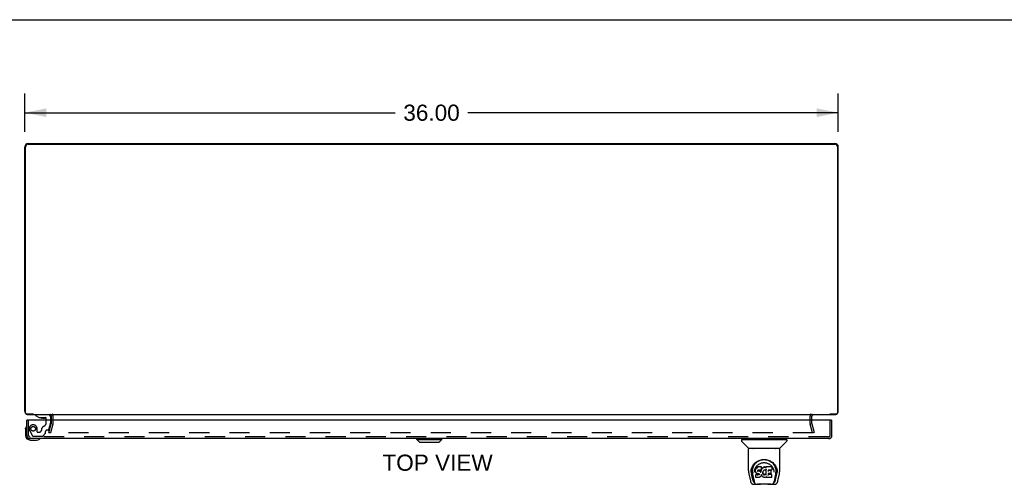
# Model space of a CAD drawing. Header units: inches. Extents: x 0 to 162, y 0 to 105.
# Tile 11 of 13: x 37 to 81, y 84 to 105. Entities that reach past the tile are written whole.
import ezdxf

# ---------------------------------------------------------------- set-up
doc = ezdxf.new("R2010")
doc.units = ezdxf.units.IN
doc.header["$LTSCALE"] = 8.904762
doc.header["$MEASUREMENT"] = 0
doc.linetypes.add('HIDDEN', pattern=[0.2, 0.1, -0.1])
doc.layers.get('0').update_dxf_attribs({"linetype": 'CONTINUOUS'})
for name, color, linetype in [('DEFAULT_2', 8, 'HIDDEN'), ('DIMENSIONS', 7, 'CONTINUOUS'), ('DOOR_ASSEMBLY', 7, 'CONTINUOUS')]:
    doc.layers.add(name, color=color, linetype=linetype)
doc.styles.get("Standard").update_dxf_attribs({"font": 'arial.ttf'})
doc.dimstyles.new('DIMSTYLE_1', dxfattribs={"dimtxt": 0.714286, "dimasz": 0.952381, "dimexe": 0.09, "dimexo": 0.07, "dimgap": 0.0375, "dimtad": 0, "dimtih": 1, "dimtoh": 1, "dimzin": 4, "dimdsep": 46, "dimtxsty": 'Standard', "dimblk": '_FILLED', "dimblk1": '_FILLED', "dimblk2": '_FILLED', "dimcen": 0.09, "dimadec": 3, "dimazin": 1, "dimtfac": 1, "dimtdec": 3, "dimtofl": 0, "dimtmove": 0, "dimatfit": 3, "dimldrblk": '_FILLED', "dimfxl": 0, "dimtolj": 1, "dimtzin": 4, "dimarcsym": 0})

# ---------------------------------------------------------------- blocks, each defined once
blk = doc.blocks.new('_FILLED')
at = {"color": 0, "linetype": 'ByBlock'}
blk.add_solid([(0, 0), (-1, 0.2), (-1, -0.2)], dxfattribs=at)
blk = doc.blocks.new('*D3')
at = {"layer": 'DIMENSIONS', "color": 2, "linetype": 'Continuous'}
for p, q in [((37.592, 99.794), (37.592, 101.499)), ((73.592, 99.794), (73.592, 101.499)), ((37.592, 100.642), (53.987, 100.642)), ((73.592, 100.642), (57.197, 100.642))]:
    blk.add_line(p, q, dxfattribs=at)
at = {"layer": 'DIMENSIONS', "color": 2, "linetype": 'Continuous', "xscale": 0.9523809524, "yscale": 0.9523809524, "zscale": 0.9523809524, "rotation": 180}
blk.add_blockref('_FILLED', (37.592, 100.642), dxfattribs=at)
at = {"layer": 'DIMENSIONS', "color": 2, "linetype": 'Continuous', "xscale": 0.9523809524, "yscale": 0.9523809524, "zscale": 0.9523809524}
blk.add_blockref('_FILLED', (73.592, 100.642), dxfattribs=at)
at = {"layer": 'DIMENSIONS', "color": 2, "linetype": 'Continuous', "insert": (55.592, 100.999), "char_height": 0.7143, "width": 2.49602, "attachment_point": 2, "line_spacing_factor": 0.9}
blk.add_mtext('36.00', dxfattribs=at)

msp = doc.modelspace()

# ---------------------------------------------------------------- linework, layer by layer
at = {"color": 7, "linetype": 'Continuous'}
for p, q in [((0, 104.762), (161.905, 104.762)), ((73.221, 87.272), (73.221, 87.292))]:
    msp.add_line(p, q, dxfattribs=at)
at = {"color": 3, "linetype": 'Continuous'}
for p, q in [((37.592, 87.417), (37.592, 99.127)), ((37.617, 87.352), (37.617, 99.117)), ((37.737, 99.272), (73.447, 99.272)), ((37.742, 99.242), (73.442, 99.242)), ((73.567, 87.352), (73.567, 99.117)), ((73.592, 87.417), (73.592, 99.127)), ((37.971, 87.292), (37.677, 87.292)), ((37.737, 87.272), (73.447, 87.272)), ((38.767, 87.029), (38.767, 87.202)), ((72.417, 87.029), (72.417, 87.202)), ((73.507, 87.292), (73.213, 87.292))]:
    msp.add_line(p, q, dxfattribs=at)
for centre, radius, start, end in [((37.737, 99.127), 0.145, 90, 180), ((37.742, 99.117), 0.125, 90, 180), ((73.442, 99.117), 0.125, 0, 90), ((73.447, 99.127), 0.145, 0, 90), ((37.737, 87.417), 0.145, 180, 217.134), ((37.677, 87.352), 0.06, 180, 270), ((37.737, 87.417), 0.145, 237.4327, 270), ((38.697, 87.202), 0.07, 0, 90), ((72.487, 87.202), 0.07, 90, 180), ((73.447, 87.417), 0.145, 270, 302.5673), ((73.507, 87.352), 0.06, 270, 360), ((73.447, 87.417), 0.145, 322.866, 360)]:
    msp.add_arc(centre, radius, start, end, dxfattribs=at)
at = {"layer": 'DEFAULT_2', "color": 8, "linetype": 'HIDDEN'}
for p, q in [((38.842, 86.874), (38.842, 87.202)), ((72.342, 86.874), (72.342, 87.202)), ((38.663, 86.479), (38.766, 86.864)), ((38.838, 86.844), (38.735, 86.46)), ((38.767, 86.874), (38.767, 87.029)), ((72.449, 86.46), (72.346, 86.844)), ((72.417, 86.874), (72.417, 87.029)), ((72.418, 86.864), (72.521, 86.479)), ((38.663, 86.479), (38.735, 86.46)), ((72.474, 86.46), (38.71, 86.46)), ((72.521, 86.479), (72.449, 86.46))]:
    msp.add_line(p, q, dxfattribs=at)
for points in [[(38.69, 86.479), (38.69, 86.48), (38.69, 86.482), (38.69, 86.484)], [(38.71, 86.46), (38.708, 86.46), (38.706, 86.46), (38.704, 86.461), (38.702, 86.461), (38.7, 86.462), (38.698, 86.463), (38.697, 86.465), (38.695, 86.466), (38.694, 86.467), (38.693, 86.469), (38.692, 86.471), (38.691, 86.472), (38.69, 86.474), (38.69, 86.476), (38.69, 86.478), (38.69, 86.479)], [(72.494, 86.479), (72.494, 86.478), (72.494, 86.476), (72.494, 86.474), (72.493, 86.472), (72.492, 86.471), (72.491, 86.469), (72.49, 86.467), (72.489, 86.466), (72.487, 86.465), (72.486, 86.463), (72.484, 86.462), (72.482, 86.461), (72.48, 86.461), (72.478, 86.46), (72.477, 86.46), (72.474, 86.46)], [(72.494, 86.484), (72.494, 86.482), (72.494, 86.48), (72.494, 86.479)]]:
    msp.add_lwpolyline(points, dxfattribs=at)
for centre, radius, start, end in [((38.697, 87.202), 0.145, 0, 43.5261), ((72.487, 87.202), 0.145, 136.4739, 180), ((38.727, 86.874), 0.04, 345, 360), ((38.727, 86.874), 0.115, 345, 360), ((72.457, 86.874), 0.115, 180, 195), ((72.457, 86.874), 0.04, 180, 195)]:
    msp.add_arc(centre, radius, start, end, dxfattribs=at)
at = {"layer": 'DOOR_ASSEMBLY', "color": 7, "linetype": 'Continuous'}
for p, q in [((38.06, 87.272), (38.06, 87.233)), ((38.06, 87.233), (38.23, 87.135)), ((38.729, 87.194), (38.729, 87.029)), ((37.715, 87.029), (37.687, 87.029)), ((38.23, 87.135), (38.513, 87.135)), ((38.395, 87.118), (38.325, 87.118)), ((38.395, 87.118), (38.396, 87.118)), ((38.396, 87.118), (38.465, 87.118)), ((38.544, 87.029), (38.544, 87.103)), ((73.284, 87.029), (73.312, 87.029)), ((37.627, 86.634), (37.629, 86.672)), ((37.627, 86.634), (37.627, 86.344)), ((37.827, 86.144), (38.116, 86.144)), ((54.948, 86.165), (54.948, 86.204)), ((54.948, 86.165), (56.05, 86.165)), ((55.066, 86.047), (54.948, 86.165)), ((55.066, 86.047), (55.932, 86.047)), ((55.932, 86.047), (56.05, 86.165)), ((56.05, 86.165), (56.05, 86.204)), ((69.308, 86.157), (69.308, 86.103)), ((69.315, 86.165), (71.308, 86.165)), ((69.614, 85.78), (69.319, 86.075)), ((69.367, 86.165), (69.367, 86.204)), ((71.009, 85.78), (71.304, 86.075)), ((71.256, 86.165), (71.256, 86.204)), ((71.315, 86.157), (71.315, 86.103)), ((69.623, 84.792), (69.623, 85.756)), ((70.993, 85.764), (69.63, 85.764)), ((70.988, 85.771), (69.635, 85.771)), ((69.697, 85.771), (69.695, 85.767)), ((69.695, 85.767), (69.695, 85.767)), ((70.929, 85.767), (70.926, 85.771)), ((70.929, 85.767), (70.929, 85.767)), ((71.001, 84.792), (71.001, 85.756)), ((69.879, 85.047), (69.904, 85.081)), ((69.638, 84.649), (69.703, 84.343)), ((69.73, 84.707), (69.733, 84.765)), ((69.73, 84.708), (69.73, 84.707)), ((69.733, 84.765), (69.742, 84.819)), ((69.744, 84.825), (69.743, 84.771)), ((69.811, 84.375), (69.755, 84.652)), ((69.791, 84.718), (69.793, 84.692)), ((69.801, 84.628), (69.863, 84.324)), ((69.876, 84.721), (69.876, 84.721)), ((69.936, 84.845), (69.935, 84.82)), ((69.935, 84.786), (69.935, 84.82)), ((69.936, 84.761), (69.935, 84.785)), ((69.935, 84.785), (69.935, 84.785)), ((69.941, 84.87), (69.936, 84.845)), ((69.937, 84.81), (69.936, 84.845)), ((69.936, 84.761), (69.937, 84.76)), ((69.941, 84.736), (69.936, 84.76)), ((69.951, 84.894), (69.941, 84.87)), ((69.942, 84.835), (69.941, 84.87)), ((69.95, 84.712), (69.941, 84.736)), ((69.941, 84.736), (69.941, 84.736)), ((69.949, 84.619), (69.941, 84.611)), ((69.943, 84.498), (69.941, 84.611)), ((70.01, 84.62), (69.949, 84.619)), ((69.949, 84.583), (69.949, 84.619)), ((69.964, 84.691), (69.95, 84.712)), ((69.95, 84.712), (69.95, 84.712)), ((69.966, 84.916), (69.951, 84.894)), ((69.951, 84.859), (69.951, 84.894)), ((69.982, 84.673), (69.964, 84.691)), ((69.964, 84.691), (69.964, 84.691)), ((69.975, 84.926), (69.966, 84.916)), ((69.966, 84.88), (69.966, 84.916)), ((69.987, 84.933), (69.975, 84.926)), ((69.976, 84.89), (69.975, 84.926)), ((70.003, 84.659), (69.982, 84.673)), ((69.982, 84.673), (69.982, 84.673)), ((70.01, 84.944), (69.987, 84.933)), ((69.987, 84.897), (69.987, 84.933)), ((70.016, 84.654), (70.003, 84.659)), ((70.003, 84.659), (70.003, 84.659)), ((70.035, 84.952), (70.01, 84.944)), ((70.01, 84.907), (70.01, 84.944)), ((70.071, 84.62), (70.01, 84.62)), ((70.01, 84.583), (70.01, 84.62)), ((70.01, 84.583), (70.011, 84.582)), ((70.029, 84.652), (70.016, 84.654)), ((70.016, 84.654), (70.016, 84.654)), ((70.025, 84.788), (70.024, 84.774)), ((70.027, 84.801), (70.025, 84.788)), ((70.025, 84.768), (70.025, 84.786)), ((70.026, 84.762), (70.027, 84.797)), ((70.029, 84.805), (70.027, 84.801)), ((70.029, 84.794), (70.027, 84.797)), ((70.032, 84.807), (70.029, 84.804)), ((70.033, 84.791), (70.029, 84.794)), ((70.029, 84.758), (70.029, 84.794)), ((70.076, 84.652), (70.029, 84.652)), ((70.043, 84.81), (70.031, 84.807)), ((70.045, 84.788), (70.033, 84.791)), ((70.033, 84.755), (70.033, 84.791)), ((70.188, 84.952), (70.035, 84.952)), ((70.036, 84.916), (70.035, 84.952)), ((70.057, 84.811), (70.043, 84.81)), ((70.044, 84.751), (70.045, 84.788)), ((70.068, 84.789), (70.045, 84.788)), ((70.056, 84.812), (70.057, 84.811)), ((70.169, 84.811), (70.057, 84.811)), ((70.093, 84.787), (70.068, 84.789)), ((70.068, 84.752), (70.068, 84.789)), ((70.068, 84.75), (70.068, 84.752)), ((70.085, 84.621), (70.071, 84.62)), ((70.071, 84.583), (70.071, 84.62)), ((70.071, 84.583), (70.071, 84.582)), ((70.083, 84.651), (70.076, 84.652)), ((70.088, 84.649), (70.083, 84.651)), ((70.089, 84.624), (70.085, 84.621)), ((70.085, 84.584), (70.085, 84.621)), ((70.093, 84.646), (70.088, 84.649)), ((70.094, 84.628), (70.089, 84.624)), ((70.09, 84.587), (70.089, 84.624)), ((70.092, 84.75), (70.093, 84.787)), ((70.118, 84.782), (70.093, 84.787)), ((70.097, 84.641), (70.093, 84.646)), ((70.099, 84.636), (70.094, 84.628)), ((70.094, 84.592), (70.094, 84.628)), ((70.103, 84.629), (70.097, 84.641)), ((70.103, 84.604), (70.102, 84.629)), ((70.105, 84.616), (70.103, 84.629)), ((70.105, 84.61), (70.104, 84.62)), ((70.117, 84.745), (70.118, 84.782)), ((70.13, 84.776), (70.118, 84.782)), ((70.141, 84.768), (70.13, 84.776)), ((70.13, 84.739), (70.13, 84.776)), ((70.159, 84.75), (70.141, 84.768)), ((70.141, 84.732), (70.141, 84.768)), ((70.169, 84.735), (70.159, 84.75)), ((70.159, 84.714), (70.159, 84.75)), ((70.166, 84.538), (70.159, 84.528)), ((70.172, 84.55), (70.166, 84.539)), ((70.166, 84.539), (70.166, 84.538)), ((70.181, 84.812), (70.169, 84.811)), ((70.172, 84.778), (70.169, 84.735)), ((70.169, 84.699), (70.169, 84.735)), ((70.171, 84.692), (70.17, 84.693)), ((70.176, 84.8), (70.172, 84.778)), ((70.173, 84.743), (70.172, 84.778)), ((70.181, 84.572), (70.172, 84.55)), ((70.172, 84.55), (70.172, 84.55)), ((70.179, 84.812), (70.176, 84.8)), ((70.177, 84.766), (70.176, 84.8)), ((70.188, 84.596), (70.181, 84.572)), ((70.181, 84.572), (70.181, 84.572)), ((70.186, 84.825), (70.182, 84.813)), ((70.183, 84.788), (70.182, 84.814)), ((70.188, 84.839), (70.186, 84.825)), ((70.186, 84.825), (70.186, 84.825)), ((70.191, 84.845), (70.187, 84.836)), ((70.19, 84.897), (70.188, 84.952)), ((70.188, 84.917), (70.188, 84.952)), ((70.189, 84.863), (70.188, 84.839)), ((70.188, 84.839), (70.188, 84.839)), ((70.188, 84.607), (70.188, 84.608)), ((70.188, 84.608), (70.188, 84.608)), ((70.188, 84.606), (70.188, 84.607)), ((70.188, 84.606), (70.188, 84.606)), ((70.188, 84.606), (70.188, 84.606)), ((70.189, 84.604), (70.188, 84.596)), ((70.188, 84.596), (70.188, 84.596)), ((70.189, 84.863), (70.19, 84.897)), ((70.209, 84.568), (70.189, 84.604)), ((70.202, 84.865), (70.191, 84.845)), ((70.191, 84.809), (70.191, 84.845)), ((70.215, 84.885), (70.202, 84.865)), ((70.202, 84.83), (70.202, 84.865)), ((70.222, 84.55), (70.209, 84.568)), ((70.209, 84.568), (70.209, 84.568)), ((70.23, 84.902), (70.215, 84.885)), ((70.216, 84.849), (70.215, 84.885)), ((70.237, 84.533), (70.222, 84.55)), ((70.222, 84.55), (70.222, 84.55)), ((70.247, 84.919), (70.23, 84.902)), ((70.231, 84.866), (70.23, 84.902)), ((70.267, 84.933), (70.247, 84.919)), ((70.248, 84.883), (70.247, 84.919)), ((70.254, 84.713), (70.253, 84.687)), ((70.258, 84.739), (70.254, 84.713)), ((70.255, 84.709), (70.254, 84.713)), ((70.254, 84.674), (70.255, 84.709)), ((70.257, 84.697), (70.255, 84.709)), ((70.267, 84.673), (70.257, 84.697)), ((70.257, 84.662), (70.257, 84.697)), ((70.261, 84.75), (70.258, 84.738)), ((70.267, 84.761), (70.261, 84.75)), ((70.266, 84.638), (70.267, 84.673)), ((70.289, 84.943), (70.267, 84.933)), ((70.267, 84.897), (70.267, 84.933)), ((70.281, 84.783), (70.267, 84.76)), ((70.279, 84.651), (70.267, 84.673)), ((70.287, 84.641), (70.279, 84.651)), ((70.279, 84.615), (70.279, 84.651)), ((70.288, 84.792), (70.281, 84.783)), ((70.296, 84.633), (70.287, 84.641)), ((70.287, 84.605), (70.287, 84.641)), ((70.297, 84.798), (70.288, 84.791)), ((70.313, 84.948), (70.289, 84.943)), ((70.29, 84.906), (70.289, 84.943)), ((70.307, 84.626), (70.296, 84.633)), ((70.296, 84.597), (70.296, 84.633)), ((70.321, 84.807), (70.297, 84.798)), ((70.306, 84.59), (70.307, 84.626)), ((70.318, 84.622), (70.307, 84.626)), ((70.337, 84.951), (70.313, 84.948)), ((70.313, 84.912), (70.313, 84.948)), ((70.33, 84.619), (70.318, 84.622)), ((70.318, 84.585), (70.318, 84.622)), ((70.331, 84.81), (70.321, 84.807)), ((70.33, 84.619), (70.342, 84.619)), ((70.33, 84.583), (70.33, 84.619)), ((70.342, 84.81), (70.331, 84.81)), ((70.337, 84.951), (70.361, 84.95)), ((70.337, 84.914), (70.337, 84.951)), ((70.337, 84.913), (70.337, 84.914)), ((70.354, 84.807), (70.342, 84.81)), ((70.354, 84.621), (70.342, 84.619)), ((70.342, 84.582), (70.342, 84.619)), ((70.343, 84.581), (70.342, 84.582)), ((70.366, 84.803), (70.354, 84.807)), ((70.366, 84.625), (70.354, 84.621)), ((70.355, 84.584), (70.354, 84.621)), ((70.36, 84.912), (70.361, 84.914)), ((70.374, 84.948), (70.361, 84.95)), ((70.361, 84.914), (70.361, 84.95)), ((70.378, 84.63), (70.366, 84.625)), ((70.367, 84.588), (70.366, 84.625)), ((70.373, 84.912), (70.374, 84.948)), ((70.386, 84.944), (70.374, 84.948)), ((70.388, 84.637), (70.378, 84.63)), ((70.378, 84.593), (70.378, 84.63)), ((70.4, 84.85), (70.384, 84.81)), ((70.398, 84.936), (70.386, 84.944)), ((70.386, 84.907), (70.386, 84.944)), ((70.389, 84.601), (70.388, 84.637)), ((70.647, 84.95), (70.398, 84.95)), ((70.399, 84.901), (70.398, 84.95)), ((70.401, 84.852), (70.4, 84.852)), ((70.4, 84.852), (70.4, 84.852)), ((70.4, 84.852), (70.4, 84.851)), ((70.4, 84.851), (70.4, 84.851)), ((70.4, 84.851), (70.4, 84.851)), ((70.404, 84.598), (70.4, 84.85)), ((70.402, 84.858), (70.401, 84.857)), ((70.401, 84.857), (70.401, 84.855)), ((70.401, 84.855), (70.401, 84.854)), ((70.401, 84.854), (70.401, 84.853)), ((70.401, 84.853), (70.401, 84.852)), ((70.406, 84.59), (70.406, 84.591)), ((70.488, 84.655), (70.487, 84.581)), ((70.616, 84.655), (70.488, 84.655)), ((70.648, 84.616), (70.488, 84.616)), ((70.647, 84.811), (70.489, 84.811)), ((70.49, 84.811), (70.489, 84.753)), ((70.616, 84.788), (70.489, 84.788)), ((70.627, 84.667), (70.629, 84.774)), ((70.656, 84.499), (70.658, 84.606)), ((70.661, 84.825), (70.663, 84.934)), ((70.663, 84.964), (70.68, 84.94)), ((70.745, 84.752), (70.747, 84.721)), ((70.747, 84.721), (70.747, 84.721)), ((70.821, 84.625), (70.76, 84.324)), ((70.812, 84.375), (70.869, 84.652)), ((70.868, 84.87), (70.881, 84.819)), ((70.88, 84.825), (70.88, 84.771)), ((70.893, 84.707), (70.893, 84.708)), ((70.92, 84.343), (70.985, 84.649)), ((69.703, 84.343), (69.703, 84.343)), ((69.827, 84.189), (70.041, 84.189)), ((69.87, 84.267), (69.877, 84.267)), ((69.877, 84.267), (69.88, 84.259)), ((69.881, 84.256), (69.88, 84.259)), ((69.95, 84.491), (69.943, 84.498)), ((70.096, 84.491), (69.95, 84.491)), ((69.95, 84.491), (69.95, 84.491)), ((70.605, 84.182), (70.018, 84.182)), ((70.109, 84.492), (70.096, 84.491)), ((70.121, 84.497), (70.109, 84.492)), ((70.109, 84.492), (70.109, 84.492)), ((70.141, 84.511), (70.121, 84.497)), ((70.121, 84.497), (70.121, 84.497)), ((70.159, 84.528), (70.141, 84.511)), ((70.141, 84.511), (70.141, 84.511)), ((70.159, 84.528), (70.159, 84.528)), ((70.254, 84.518), (70.237, 84.533)), ((70.237, 84.533), (70.237, 84.533)), ((70.273, 84.504), (70.254, 84.518)), ((70.254, 84.518), (70.254, 84.518)), ((70.283, 84.499), (70.273, 84.504)), ((70.273, 84.504), (70.273, 84.504)), ((70.294, 84.495), (70.283, 84.499)), ((70.283, 84.499), (70.283, 84.499)), ((70.316, 84.489), (70.294, 84.495)), ((70.339, 84.487), (70.316, 84.489)), ((70.362, 84.49), (70.339, 84.487)), ((70.339, 84.487), (70.339, 84.487)), ((70.384, 84.497), (70.362, 84.49)), ((70.403, 84.508), (70.384, 84.497)), ((70.384, 84.497), (70.384, 84.497)), ((70.408, 84.508), (70.403, 84.508)), ((70.408, 84.499), (70.408, 84.508)), ((70.648, 84.491), (70.417, 84.491)), ((70.582, 84.189), (70.796, 84.189)), ((70.742, 84.256), (70.744, 84.259)), ((70.744, 84.259), (70.746, 84.267)), ((70.746, 84.267), (70.753, 84.267))]:
    msp.add_line(p, q, dxfattribs=at)
at = {"layer": 'DOOR_ASSEMBLY', "color": 8, "linetype": 'HIDDEN'}
for p, q in [((38.06, 87.272), (38.651, 87.272)), ((37.762, 86.349), (37.762, 87.029)), ((38.544, 86.922), (38.544, 87.029)), ((38.655, 86.607), (38.725, 86.866)), ((38.729, 87.029), (38.729, 86.899)), ((73.237, 86.349), (73.237, 87.029)), ((37.808, 86.554), (37.938, 86.328)), ((73.167, 86.279), (37.832, 86.279)), ((37.973, 86.308), (38.359, 86.308)), ((38.139, 86.509), (38.139, 86.642)), ((38.154, 86.493), (38.238, 86.493)), ((38.508, 86.441), (38.387, 86.32)), ((38.513, 86.452), (38.513, 86.524)), ((38.625, 86.583), (38.572, 86.583))]:
    msp.add_line(p, q, dxfattribs=at)
at = {"layer": 'DOOR_ASSEMBLY', "color": 3, "linetype": 'Continuous'}
for p, q in [((37.687, 86.349), (37.687, 87.029)), ((73.284, 87.029), (37.715, 87.029)), ((73.312, 86.349), (73.312, 87.029)), ((73.167, 86.204), (37.832, 86.204))]:
    msp.add_line(p, q, dxfattribs=at)
at = {"layer": 'DOOR_ASSEMBLY', "color": 7, "linetype": 'Continuous'}
for points in [[(69.694, 85.766), (69.693, 85.765), (69.693, 85.765), (69.692, 85.764), (69.692, 85.764), (69.692, 85.764)], [(69.695, 85.768), (69.694, 85.767), (69.694, 85.766)], [(70.929, 85.766), (70.929, 85.767), (70.929, 85.767)], [(70.931, 85.764), (70.931, 85.764), (70.931, 85.764), (70.931, 85.765), (70.93, 85.765), (70.929, 85.766)], [(69.742, 84.819), (69.755, 84.87), (69.772, 84.918), (69.792, 84.963), (69.815, 85.004), (69.841, 85.043), (69.869, 85.078), (69.9, 85.112), (69.933, 85.143), (69.969, 85.171), (70.008, 85.197), (70.049, 85.22), (70.091, 85.239), (70.135, 85.255), (70.179, 85.267), (70.223, 85.276), (70.268, 85.281), (70.312, 85.283), (70.356, 85.281), (70.4, 85.276), (70.444, 85.267), (70.488, 85.255), (70.532, 85.239), (70.575, 85.22), (70.615, 85.197), (70.654, 85.171), (70.69, 85.143), (70.724, 85.111), (70.754, 85.078), (70.782, 85.043), (70.808, 85.004), (70.831, 84.963), (70.851, 84.918), (70.868, 84.87)], [(69.791, 84.718), (69.79, 84.742), (69.791, 84.789), (69.796, 84.835), (69.805, 84.882), (69.819, 84.927), (69.836, 84.969), (69.856, 85.01), (69.879, 85.047)], [(69.904, 85.081), (69.931, 85.112), (69.96, 85.14)], [(69.943, 84.939), (69.96, 84.964), (69.978, 84.987), (69.998, 85.009), (70.019, 85.029), (70.041, 85.048), (70.065, 85.066), (70.091, 85.082), (70.117, 85.096), (70.144, 85.108), (70.171, 85.119), (70.2, 85.127), (70.228, 85.134), (70.255, 85.138), (70.283, 85.141), (70.311, 85.142), (70.339, 85.141), (70.367, 85.138), (70.395, 85.134), (70.423, 85.127), (70.451, 85.119), (70.479, 85.109), (70.506, 85.096), (70.532, 85.082), (70.557, 85.066), (70.581, 85.048), (70.604, 85.029), (70.625, 85.009), (70.645, 84.987), (70.663, 84.964)], [(69.96, 85.14), (69.989, 85.165), (70.02, 85.187), (70.051, 85.207)], [(70.051, 85.207), (70.083, 85.224), (70.115, 85.238), (70.147, 85.25)], [(70.147, 85.25), (70.18, 85.26), (70.213, 85.267), (70.245, 85.272), (70.278, 85.276), (70.31, 85.277), (70.343, 85.276), (70.375, 85.273), (70.408, 85.268), (70.44, 85.261)], [(70.44, 85.261), (70.473, 85.251), (70.505, 85.239), (70.537, 85.225)], [(70.537, 85.225), (70.569, 85.209), (70.6, 85.19), (70.631, 85.168), (70.66, 85.143), (70.689, 85.115), (70.716, 85.084), (70.742, 85.05), (70.765, 85.013), (70.786, 84.972), (70.804, 84.929), (70.817, 84.884), (70.827, 84.838), (70.832, 84.791)], [(69.623, 84.792), (69.623, 84.759), (69.626, 84.719), (69.632, 84.679), (69.638, 84.649)], [(69.743, 84.771), (69.744, 84.736), (69.748, 84.692), (69.755, 84.652)], [(69.793, 84.692), (69.794, 84.672), (69.798, 84.649), (69.801, 84.628)], [(69.876, 84.721), (69.878, 84.752), (69.884, 84.789)], [(69.884, 84.789), (69.892, 84.823), (69.902, 84.856), (69.914, 84.886)], [(69.914, 84.886), (69.928, 84.913), (69.943, 84.939)], [(69.935, 84.785), (69.935, 84.785), (69.936, 84.785), (69.936, 84.784), (69.936, 84.784), (69.937, 84.784), (69.937, 84.784)], [(69.937, 84.81), (69.937, 84.81), (69.937, 84.809), (69.937, 84.809), (69.938, 84.809), (69.938, 84.809), (69.939, 84.809)], [(69.937, 84.76), (69.937, 84.76), (69.937, 84.76), (69.937, 84.76), (69.937, 84.76), (69.938, 84.759), (69.938, 84.759)], [(69.941, 84.736), (69.941, 84.735), (69.942, 84.735), (69.942, 84.735), (69.942, 84.735), (69.943, 84.735)], [(69.942, 84.835), (69.942, 84.834), (69.942, 84.834), (69.942, 84.834), (69.943, 84.834), (69.943, 84.833), (69.944, 84.833)], [(69.942, 84.575), (69.942, 84.575), (69.942, 84.575), (69.942, 84.575), (69.943, 84.575), (69.943, 84.575), (69.943, 84.574)], [(69.949, 84.582), (69.949, 84.582), (69.949, 84.582), (69.949, 84.582), (69.95, 84.581), (69.95, 84.581), (69.95, 84.581)], [(69.95, 84.712), (69.951, 84.712), (69.951, 84.712), (69.952, 84.712), (69.952, 84.712)], [(69.951, 84.859), (69.952, 84.859), (69.952, 84.858), (69.952, 84.858), (69.952, 84.858), (69.953, 84.858), (69.953, 84.858)], [(69.964, 84.691), (69.964, 84.691), (69.965, 84.691), (69.965, 84.691), (69.965, 84.691), (69.966, 84.691)], [(69.966, 84.88), (69.966, 84.88), (69.966, 84.88), (69.967, 84.879), (69.967, 84.879), (69.967, 84.879), (69.968, 84.879)], [(69.976, 84.889), (69.976, 84.889), (69.976, 84.889), (69.976, 84.889), (69.977, 84.889), (69.977, 84.888), (69.977, 84.888)], [(69.982, 84.673), (69.982, 84.673), (69.982, 84.673), (69.983, 84.673), (69.983, 84.673)], [(69.987, 84.897), (69.987, 84.897), (69.987, 84.896), (69.987, 84.896), (69.987, 84.896), (69.988, 84.896), (69.988, 84.896)], [(70.003, 84.659), (70.003, 84.659), (70.004, 84.659), (70.004, 84.659)], [(70.01, 84.907), (70.01, 84.907), (70.01, 84.907), (70.01, 84.907), (70.01, 84.906), (70.011, 84.906), (70.011, 84.906)], [(70.016, 84.654), (70.016, 84.654), (70.016, 84.654), (70.016, 84.655)], [(70.022, 84.772), (70.023, 84.772), (70.023, 84.773), (70.024, 84.773), (70.024, 84.773), (70.024, 84.773), (70.024, 84.774)], [(70.023, 84.787), (70.024, 84.787), (70.024, 84.787), (70.025, 84.787), (70.025, 84.787), (70.025, 84.788), (70.025, 84.788)], [(70.023, 84.766), (70.023, 84.766), (70.024, 84.766), (70.024, 84.766), (70.024, 84.767), (70.024, 84.767), (70.025, 84.767)], [(70.024, 84.761), (70.025, 84.761), (70.025, 84.761), (70.025, 84.761), (70.026, 84.761), (70.026, 84.762), (70.026, 84.762)], [(70.025, 84.8), (70.026, 84.8), (70.026, 84.8), (70.027, 84.8), (70.027, 84.801), (70.027, 84.801)], [(70.027, 84.804), (70.028, 84.804), (70.028, 84.804), (70.029, 84.804), (70.029, 84.804)], [(70.028, 84.756), (70.028, 84.756), (70.028, 84.757), (70.028, 84.757), (70.028, 84.757), (70.029, 84.757), (70.029, 84.758)], [(70.029, 84.652), (70.029, 84.652), (70.029, 84.652), (70.029, 84.653)], [(70.031, 84.807), (70.031, 84.807), (70.031, 84.807), (70.031, 84.807), (70.031, 84.807)], [(70.032, 84.753), (70.032, 84.753), (70.032, 84.753), (70.032, 84.754), (70.032, 84.754), (70.033, 84.754), (70.033, 84.754)], [(70.036, 84.915), (70.036, 84.915), (70.036, 84.915), (70.036, 84.915), (70.036, 84.914), (70.036, 84.914), (70.036, 84.914)], [(70.043, 84.811), (70.043, 84.811), (70.043, 84.81), (70.043, 84.81)], [(70.044, 84.75), (70.044, 84.75), (70.044, 84.75), (70.044, 84.75), (70.044, 84.75), (70.044, 84.751), (70.044, 84.751)], [(70.076, 84.652), (70.076, 84.652), (70.076, 84.652), (70.076, 84.652)], [(70.083, 84.651), (70.083, 84.651), (70.083, 84.651), (70.083, 84.652)], [(70.085, 84.585), (70.085, 84.584), (70.085, 84.584), (70.085, 84.584), (70.085, 84.583), (70.085, 84.583), (70.086, 84.583)], [(70.088, 84.649), (70.088, 84.649), (70.089, 84.649), (70.089, 84.65)], [(70.09, 84.587), (70.09, 84.587), (70.09, 84.587), (70.09, 84.586), (70.09, 84.586), (70.091, 84.586), (70.091, 84.586)], [(70.092, 84.749), (70.092, 84.749), (70.092, 84.749), (70.092, 84.75), (70.092, 84.75), (70.092, 84.75), (70.092, 84.75)], [(70.093, 84.646), (70.093, 84.646), (70.093, 84.646), (70.094, 84.646), (70.094, 84.646)], [(70.094, 84.592), (70.094, 84.592), (70.095, 84.591), (70.095, 84.591), (70.095, 84.591), (70.095, 84.591), (70.096, 84.591)], [(70.097, 84.641), (70.097, 84.641), (70.097, 84.641), (70.098, 84.641), (70.098, 84.641)], [(70.103, 84.629), (70.103, 84.629), (70.103, 84.629), (70.103, 84.629), (70.104, 84.628), (70.104, 84.629)], [(70.103, 84.603), (70.103, 84.603), (70.103, 84.603), (70.103, 84.603), (70.104, 84.602), (70.104, 84.602), (70.104, 84.602)], [(70.105, 84.616), (70.105, 84.615), (70.105, 84.615), (70.106, 84.615), (70.106, 84.615), (70.106, 84.615), (70.107, 84.615)], [(70.105, 84.609), (70.105, 84.609), (70.105, 84.609), (70.105, 84.608), (70.106, 84.608), (70.106, 84.608), (70.106, 84.608)], [(70.117, 84.744), (70.117, 84.744), (70.117, 84.744), (70.117, 84.744), (70.117, 84.745), (70.117, 84.745), (70.117, 84.745)], [(70.129, 84.738), (70.129, 84.738), (70.129, 84.739), (70.129, 84.739), (70.13, 84.739), (70.13, 84.739), (70.13, 84.739)], [(70.14, 84.731), (70.14, 84.731), (70.14, 84.731), (70.14, 84.731), (70.14, 84.731), (70.141, 84.732), (70.141, 84.732)], [(70.157, 84.713), (70.158, 84.713), (70.158, 84.713), (70.158, 84.713), (70.158, 84.713), (70.159, 84.714), (70.159, 84.714)], [(70.166, 84.538), (70.166, 84.538), (70.166, 84.538), (70.165, 84.538), (70.165, 84.538)], [(70.169, 84.811), (70.169, 84.811), (70.169, 84.811), (70.169, 84.811), (70.169, 84.812), (70.169, 84.812), (70.169, 84.812)], [(70.17, 84.693), (70.17, 84.695), (70.17, 84.696), (70.169, 84.697), (70.169, 84.698)], [(70.172, 84.55), (70.172, 84.549), (70.171, 84.549), (70.171, 84.549), (70.17, 84.549)], [(70.175, 84.742), (70.174, 84.742), (70.174, 84.742), (70.174, 84.742), (70.173, 84.742), (70.173, 84.743), (70.173, 84.743)], [(70.179, 84.764), (70.178, 84.764), (70.178, 84.764), (70.177, 84.765), (70.177, 84.765), (70.177, 84.765), (70.177, 84.766)], [(70.181, 84.572), (70.181, 84.572), (70.181, 84.572), (70.181, 84.572), (70.18, 84.572), (70.179, 84.572)], [(70.181, 84.812), (70.181, 84.812), (70.181, 84.812), (70.181, 84.813), (70.18, 84.813)], [(70.182, 84.813), (70.182, 84.812), (70.182, 84.812), (70.181, 84.812)], [(70.185, 84.786), (70.184, 84.787), (70.184, 84.787), (70.183, 84.787), (70.183, 84.787), (70.183, 84.787), (70.183, 84.788)], [(70.186, 84.825), (70.186, 84.824), (70.186, 84.824), (70.185, 84.824), (70.185, 84.824), (70.184, 84.824)], [(70.187, 84.915), (70.187, 84.915), (70.187, 84.915), (70.187, 84.915), (70.186, 84.914), (70.186, 84.914), (70.186, 84.914)], [(70.188, 84.839), (70.188, 84.839), (70.187, 84.838), (70.187, 84.838), (70.187, 84.838), (70.186, 84.838), (70.186, 84.838)], [(70.188, 84.596), (70.188, 84.596), (70.188, 84.596), (70.188, 84.596), (70.187, 84.595), (70.187, 84.595), (70.186, 84.595)], [(70.189, 84.863), (70.189, 84.863), (70.189, 84.863), (70.188, 84.862), (70.188, 84.862), (70.188, 84.862), (70.187, 84.862)], [(70.188, 84.608), (70.188, 84.609), (70.187, 84.609)], [(70.189, 84.605), (70.189, 84.605), (70.189, 84.605), (70.189, 84.605), (70.189, 84.605), (70.188, 84.605), (70.188, 84.605), (70.188, 84.606)], [(70.189, 84.604), (70.189, 84.604), (70.189, 84.604), (70.189, 84.604), (70.189, 84.605)], [(70.193, 84.808), (70.193, 84.808), (70.192, 84.808), (70.192, 84.808), (70.192, 84.809), (70.191, 84.809), (70.191, 84.809)], [(70.204, 84.828), (70.204, 84.829), (70.203, 84.829), (70.203, 84.829), (70.203, 84.829), (70.202, 84.83), (70.202, 84.83)], [(70.209, 84.568), (70.209, 84.568), (70.21, 84.568), (70.21, 84.568), (70.211, 84.568)], [(70.217, 84.847), (70.217, 84.848), (70.217, 84.848), (70.216, 84.848), (70.216, 84.848), (70.216, 84.849), (70.216, 84.849)], [(70.222, 84.55), (70.222, 84.55), (70.223, 84.549), (70.223, 84.549), (70.223, 84.549), (70.224, 84.55)], [(70.232, 84.865), (70.232, 84.865), (70.232, 84.865), (70.231, 84.866), (70.231, 84.866), (70.231, 84.866), (70.231, 84.866)], [(70.249, 84.881), (70.249, 84.881), (70.248, 84.882), (70.248, 84.882), (70.248, 84.882), (70.248, 84.882), (70.248, 84.883)], [(70.253, 84.687), (70.253, 84.686), (70.253, 84.686), (70.253, 84.686), (70.252, 84.685), (70.252, 84.685), (70.251, 84.685)], [(70.254, 84.713), (70.254, 84.713), (70.254, 84.712), (70.254, 84.712), (70.253, 84.712), (70.253, 84.712), (70.252, 84.712)], [(70.254, 84.674), (70.254, 84.674), (70.254, 84.673), (70.253, 84.673), (70.253, 84.673), (70.253, 84.673), (70.252, 84.673)], [(70.257, 84.662), (70.257, 84.662), (70.256, 84.661), (70.256, 84.661), (70.256, 84.661), (70.255, 84.661), (70.255, 84.661)], [(70.258, 84.738), (70.258, 84.738), (70.257, 84.738), (70.257, 84.738), (70.256, 84.738), (70.256, 84.738)], [(70.261, 84.75), (70.261, 84.75), (70.261, 84.749), (70.261, 84.749), (70.26, 84.749), (70.26, 84.749)], [(70.267, 84.76), (70.267, 84.76), (70.266, 84.76), (70.266, 84.76), (70.265, 84.76)], [(70.266, 84.638), (70.266, 84.637), (70.266, 84.637), (70.266, 84.637), (70.265, 84.637), (70.265, 84.636), (70.265, 84.636)], [(70.268, 84.895), (70.268, 84.895), (70.268, 84.896), (70.268, 84.896), (70.268, 84.896), (70.267, 84.896), (70.267, 84.897)], [(70.277, 84.614), (70.277, 84.614), (70.278, 84.614), (70.278, 84.614), (70.278, 84.614), (70.279, 84.615), (70.279, 84.615)], [(70.281, 84.783), (70.281, 84.782), (70.281, 84.782), (70.28, 84.782), (70.28, 84.782), (70.279, 84.782)], [(70.285, 84.604), (70.286, 84.604), (70.286, 84.604), (70.286, 84.604), (70.286, 84.605), (70.287, 84.605), (70.287, 84.605)], [(70.288, 84.791), (70.288, 84.791), (70.288, 84.791), (70.287, 84.791), (70.287, 84.792)], [(70.29, 84.905), (70.29, 84.905), (70.29, 84.905), (70.29, 84.906), (70.29, 84.906), (70.29, 84.906), (70.29, 84.906)], [(70.295, 84.595), (70.295, 84.595), (70.295, 84.596), (70.296, 84.596), (70.296, 84.596), (70.296, 84.596), (70.296, 84.597)], [(70.297, 84.798), (70.297, 84.797), (70.296, 84.798), (70.296, 84.798)], [(70.305, 84.588), (70.306, 84.588), (70.306, 84.589), (70.306, 84.589), (70.306, 84.589), (70.306, 84.589), (70.306, 84.59)], [(70.314, 84.91), (70.313, 84.91), (70.313, 84.911), (70.313, 84.911), (70.313, 84.911), (70.313, 84.911), (70.313, 84.912)], [(70.317, 84.583), (70.317, 84.584), (70.317, 84.584), (70.317, 84.584), (70.317, 84.584), (70.318, 84.585), (70.318, 84.585)], [(70.321, 84.807), (70.32, 84.807), (70.32, 84.807), (70.32, 84.808)], [(70.33, 84.581), (70.33, 84.581), (70.33, 84.582), (70.33, 84.582), (70.33, 84.582), (70.33, 84.582), (70.33, 84.583)], [(70.331, 84.81), (70.331, 84.81), (70.331, 84.81), (70.331, 84.811)], [(70.342, 84.81), (70.342, 84.81), (70.343, 84.81), (70.343, 84.81)], [(70.354, 84.807), (70.354, 84.807), (70.354, 84.807), (70.355, 84.808)], [(70.355, 84.583), (70.355, 84.583), (70.355, 84.583), (70.355, 84.583), (70.355, 84.583), (70.355, 84.584), (70.355, 84.584)], [(70.366, 84.803), (70.366, 84.803), (70.368, 84.802), (70.37, 84.802), (70.372, 84.802), (70.374, 84.802), (70.376, 84.803), (70.378, 84.804), (70.38, 84.805), (70.382, 84.806), (70.383, 84.808), (70.384, 84.81), (70.384, 84.81)], [(70.366, 84.803), (70.366, 84.803), (70.366, 84.803), (70.366, 84.803)], [(70.367, 84.587), (70.367, 84.587), (70.367, 84.587), (70.367, 84.587), (70.367, 84.587), (70.367, 84.588), (70.367, 84.588)], [(70.373, 84.91), (70.373, 84.91), (70.373, 84.911), (70.373, 84.911), (70.373, 84.911), (70.373, 84.911), (70.373, 84.912)], [(70.379, 84.592), (70.379, 84.592), (70.379, 84.592), (70.378, 84.593), (70.378, 84.593), (70.378, 84.593), (70.378, 84.593)], [(70.385, 84.906), (70.385, 84.906), (70.386, 84.907), (70.386, 84.907), (70.386, 84.907), (70.386, 84.907), (70.386, 84.907)], [(70.404, 84.634), (70.403, 84.635), (70.402, 84.636), (70.402, 84.636), (70.401, 84.637), (70.4, 84.638), (70.399, 84.638), (70.399, 84.638), (70.398, 84.639), (70.397, 84.639), (70.396, 84.639), (70.395, 84.639), (70.395, 84.639)], [(70.401, 84.912), (70.401, 84.912), (70.4, 84.912), (70.4, 84.913), (70.4, 84.913), (70.4, 84.913), (70.399, 84.913)], [(70.401, 84.896), (70.401, 84.896), (70.401, 84.897), (70.4, 84.897), (70.4, 84.898), (70.4, 84.898), (70.4, 84.899)], [(70.4, 84.851), (70.4, 84.851), (70.4, 84.85)], [(70.4, 84.85), (70.4, 84.85), (70.4, 84.85), (70.4, 84.85)], [(70.406, 84.591), (70.405, 84.593), (70.405, 84.594), (70.405, 84.596)], [(70.485, 84.578), (70.485, 84.578), (70.486, 84.578), (70.486, 84.578), (70.486, 84.579), (70.486, 84.579), (70.486, 84.579)], [(70.486, 84.656), (70.487, 84.656), (70.487, 84.656), (70.487, 84.656), (70.487, 84.656), (70.488, 84.655), (70.488, 84.655)], [(70.487, 84.749), (70.487, 84.75), (70.487, 84.75), (70.487, 84.75), (70.488, 84.75), (70.488, 84.751), (70.488, 84.751)], [(70.488, 84.812), (70.488, 84.812), (70.488, 84.811), (70.489, 84.811), (70.489, 84.811), (70.489, 84.811), (70.489, 84.811)], [(70.616, 84.655), (70.618, 84.656), (70.619, 84.656), (70.621, 84.657), (70.622, 84.657), (70.624, 84.659), (70.625, 84.66), (70.626, 84.661), (70.627, 84.663), (70.627, 84.665), (70.627, 84.667)], [(70.647, 84.811), (70.648, 84.811), (70.65, 84.812), (70.653, 84.812), (70.655, 84.813), (70.656, 84.815), (70.658, 84.817), (70.659, 84.819), (70.66, 84.821), (70.661, 84.823), (70.661, 84.825)], [(70.68, 84.94), (70.695, 84.914), (70.709, 84.886)], [(70.709, 84.886), (70.721, 84.856), (70.731, 84.824), (70.74, 84.789), (70.745, 84.752)], [(70.821, 84.625), (70.822, 84.628), (70.823, 84.631), (70.823, 84.634), (70.824, 84.636), (70.824, 84.639), (70.825, 84.642), (70.825, 84.645), (70.826, 84.648), (70.826, 84.652), (70.827, 84.655), (70.827, 84.658), (70.827, 84.662), (70.828, 84.665), (70.828, 84.669), (70.829, 84.672), (70.829, 84.676), (70.829, 84.68), (70.83, 84.684), (70.83, 84.688), (70.83, 84.692), (70.832, 84.718)], [(70.832, 84.791), (70.833, 84.743), (70.832, 84.718)], [(70.869, 84.652), (70.875, 84.692), (70.879, 84.736), (70.88, 84.771)], [(70.881, 84.819), (70.89, 84.765), (70.893, 84.707)], [(70.985, 84.649), (70.991, 84.679), (70.997, 84.718), (71, 84.758), (71.001, 84.792)], [(69.703, 84.343), (69.706, 84.33), (69.71, 84.312), (69.715, 84.295), (69.721, 84.28), (69.726, 84.266), (69.732, 84.254), (69.739, 84.243), (69.746, 84.232), (69.754, 84.222), (69.763, 84.213), (69.773, 84.206), (69.785, 84.199), (69.797, 84.194), (69.81, 84.19)], [(69.81, 84.19), (69.823, 84.189), (69.827, 84.189)], [(69.811, 84.375), (69.815, 84.358), (69.819, 84.34), (69.825, 84.324), (69.83, 84.309), (69.836, 84.296), (69.842, 84.286), (69.849, 84.277), (69.857, 84.271), (69.864, 84.268), (69.87, 84.267)], [(69.863, 84.324), (69.865, 84.314), (69.868, 84.302), (69.871, 84.29), (69.874, 84.278), (69.877, 84.267)], [(69.917, 84.237), (69.912, 84.237), (69.907, 84.237), (69.902, 84.238), (69.898, 84.24), (69.893, 84.242), (69.89, 84.245), (69.886, 84.248), (69.883, 84.251), (69.881, 84.255), (69.881, 84.256)], [(69.881, 84.256), (69.886, 84.244), (69.893, 84.233), (69.899, 84.223), (69.906, 84.214), (69.914, 84.207), (69.921, 84.2), (69.93, 84.195), (69.939, 84.191), (69.949, 84.189), (69.956, 84.189)], [(69.943, 84.498), (69.943, 84.497), (69.944, 84.497), (69.944, 84.497), (69.945, 84.497)], [(69.943, 84.498), (69.943, 84.498), (69.943, 84.498)], [(69.95, 84.491), (69.95, 84.491), (69.95, 84.491), (69.95, 84.491), (69.951, 84.491), (69.951, 84.491), (69.951, 84.491)], [(70.041, 84.189), (70.062, 84.189), (70.086, 84.191), (70.11, 84.193), (70.136, 84.195), (70.163, 84.198), (70.191, 84.201), (70.221, 84.203), (70.25, 84.205), (70.281, 84.206), (70.311, 84.207), (70.342, 84.206), (70.372, 84.205), (70.402, 84.203), (70.431, 84.201), (70.459, 84.198), (70.487, 84.196), (70.513, 84.193), (70.537, 84.191), (70.561, 84.189), (70.582, 84.189)], [(70.041, 84.189), (70.065, 84.189), (70.094, 84.191), (70.123, 84.193), (70.153, 84.196), (70.184, 84.199), (70.215, 84.201), (70.247, 84.203), (70.279, 84.204), (70.312, 84.205), (70.344, 84.204), (70.375, 84.203), (70.407, 84.201), (70.439, 84.199), (70.47, 84.196), (70.5, 84.194), (70.529, 84.191), (70.558, 84.189), (70.582, 84.189)], [(70.096, 84.491), (70.096, 84.491), (70.096, 84.491), (70.096, 84.491), (70.096, 84.491), (70.096, 84.491), (70.096, 84.491)], [(70.109, 84.492), (70.108, 84.492), (70.108, 84.493), (70.108, 84.493)], [(70.121, 84.497), (70.12, 84.497), (70.12, 84.497), (70.12, 84.497)], [(70.141, 84.511), (70.141, 84.511), (70.141, 84.511), (70.14, 84.511), (70.14, 84.511)], [(70.159, 84.528), (70.159, 84.528), (70.159, 84.528), (70.158, 84.528), (70.158, 84.528), (70.158, 84.528)], [(70.237, 84.533), (70.238, 84.533), (70.238, 84.533), (70.238, 84.533), (70.239, 84.533)], [(70.254, 84.518), (70.255, 84.518), (70.255, 84.518), (70.255, 84.518), (70.256, 84.518)], [(70.273, 84.504), (70.273, 84.504), (70.273, 84.504), (70.273, 84.504), (70.274, 84.504)], [(70.283, 84.499), (70.283, 84.499), (70.284, 84.499), (70.284, 84.499)], [(70.294, 84.495), (70.294, 84.495), (70.294, 84.495), (70.295, 84.495)], [(70.316, 84.489), (70.316, 84.489), (70.316, 84.489), (70.317, 84.49)], [(70.362, 84.49), (70.362, 84.49), (70.362, 84.49), (70.362, 84.49)], [(70.383, 84.497), (70.383, 84.497), (70.384, 84.497), (70.384, 84.497)], [(70.402, 84.508), (70.402, 84.508), (70.402, 84.508), (70.402, 84.508), (70.403, 84.508), (70.403, 84.508), (70.403, 84.508)], [(70.41, 84.508), (70.41, 84.508), (70.409, 84.508), (70.409, 84.508), (70.409, 84.508), (70.409, 84.508), (70.408, 84.508)], [(70.408, 84.499), (70.408, 84.497), (70.409, 84.495), (70.41, 84.494), (70.411, 84.493), (70.413, 84.492), (70.414, 84.491), (70.416, 84.491), (70.417, 84.491)], [(70.648, 84.491), (70.649, 84.491), (70.65, 84.491), (70.652, 84.492), (70.653, 84.493), (70.654, 84.494), (70.655, 84.496), (70.656, 84.497), (70.656, 84.499)], [(70.667, 84.189), (70.674, 84.189), (70.684, 84.191), (70.693, 84.195), (70.702, 84.2), (70.71, 84.207), (70.717, 84.214), (70.724, 84.223), (70.73, 84.233), (70.737, 84.244), (70.742, 84.256)], [(70.706, 84.237), (70.711, 84.237), (70.716, 84.237), (70.721, 84.238), (70.726, 84.24), (70.73, 84.242), (70.734, 84.245), (70.737, 84.248), (70.74, 84.251), (70.742, 84.255), (70.742, 84.256)], [(70.746, 84.267), (70.749, 84.278), (70.752, 84.29), (70.755, 84.302), (70.758, 84.314), (70.76, 84.324)], [(70.753, 84.267), (70.759, 84.268), (70.766, 84.271), (70.774, 84.277), (70.781, 84.286), (70.787, 84.296), (70.793, 84.309), (70.799, 84.324), (70.804, 84.341), (70.808, 84.359), (70.812, 84.375)], [(70.796, 84.189), (70.799, 84.189), (70.812, 84.19)], [(70.812, 84.19), (70.825, 84.193), (70.838, 84.199), (70.849, 84.205), (70.859, 84.213), (70.869, 84.222), (70.877, 84.232), (70.884, 84.242), (70.891, 84.254), (70.897, 84.266), (70.902, 84.28), (70.908, 84.295), (70.913, 84.311), (70.917, 84.33), (70.92, 84.343)]]:
    msp.add_lwpolyline(points, dxfattribs=at)
at = {"layer": 'DOOR_ASSEMBLY', "color": 8, "linetype": 'HIDDEN'}
msp.add_circle((37.962, 86.642), 0.102, dxfattribs=at)
at = {"layer": 'DOOR_ASSEMBLY', "color": 7, "linetype": 'Continuous'}
for centre, radius, start, end in [((38.651, 87.194), 0.0787, 0, 90), ((37.877, 86.634), 0.25, 149.1101, 180), ((37.675, 86.754), 0.015, 96.3796, 149.1101), ((37.672, 86.754), 0.015, 0, 83.6204), ((38.325, 87.208), 0.09, 234.5318, 270), ((38.465, 87.208), 0.09, 270, 305.2253), ((38.513, 87.103), 0.0317, 0, 90), ((37.827, 86.344), 0.2, 180, 270), ((37.827, 86.344), 0.14, 180, 270), ((38.116, 86.394), 0.25, 270, 300.8899), ((38.237, 86.189), 0.015, 6.3796, 90), ((38.237, 86.193), 0.015, 300.8899, 353.6204), ((69.315, 86.157), 0.00787, 90, 180), ((69.347, 86.103), 0.0394, 180, 225), ((71.276, 86.103), 0.0394, 315, 360), ((71.308, 86.157), 0.00787, 0, 90), ((69.635, 85.801), 0.0295, 225, 270), ((69.63, 85.756), 0.00787, 90, 180), ((69.804, 85.783), 0.0197, 270, 323.006), ((70.819, 85.783), 0.0197, 216.994, 270), ((70.988, 85.801), 0.0295, 270, 315), ((70.993, 85.756), 0.00787, 0, 90), ((70.018, 84.201), 0.0197, 220.2179, 270), ((70.605, 84.201), 0.0197, 270, 319.7821)]:
    msp.add_arc(centre, radius, start, end, dxfattribs=at)
at = {"layer": 'DOOR_ASSEMBLY', "color": 8, "linetype": 'HIDDEN'}
for centre, radius, start, end in [((37.962, 86.642), 0.177, 0, 210), ((38.513, 86.583), 0.185, 114.7322, 180), ((38.357, 86.922), 0.188, 294.7322, 360), ((38.604, 86.899), 0.125, 345, 360), ((37.832, 86.349), 0.07, 180, 270), ((37.973, 86.348), 0.04, 210, 270), ((38.154, 86.509), 0.0156, 180, 270), ((38.238, 86.583), 0.09, 270, 360), ((38.359, 86.348), 0.04, 270, 315), ((38.497, 86.452), 0.0156, 315, 360), ((38.572, 86.524), 0.0591, 90, 180), ((38.625, 86.615), 0.0312, 270, 345), ((73.167, 86.349), 0.07, 270, 360)]:
    msp.add_arc(centre, radius, start, end, dxfattribs=at)
at = {"layer": 'DOOR_ASSEMBLY', "color": 3, "linetype": 'Continuous'}
for centre, start, end in [((37.832, 86.349), 180, 270), ((73.167, 86.349), 270, 360)]:
    msp.add_arc(centre, 0.145, start, end, dxfattribs=at)
at = {"layer": 'DOOR_ASSEMBLY', "color": 7, "linetype": 'Continuous'}
for centre, major_axis, ratio, start_param, end_param in [((69.943, 84.579), (0.00133, 0.0034), 0.413699, -3.931587, -3.404362), ((69.946, 84.846), (0.004, 0.0113), 0.082603, -3.358849, -3.237788), ((69.952, 84.584), (0.00243, 0.00249), 0.565489, -3.661377, -3.398136), ((69.956, 84.867), (0.00493, 0.00872), 0.139701, -3.375731, -3.231538), ((69.973, 84.888), (0.00667, 0.00805), 0.161626, -3.329134, -3.201937), ((70.022, 84.776), (-0.00245, 0.00904), 0.086305, -3.009796, -2.851612), ((70.023, 84.768), (-0.00334, 0.00617), 0.202659, -3.013778, -2.795609), ((70.024, 84.763), (-0.0051, 0.00558), 0.236803, -3.069215, -2.893885), ((70.027, 84.758), (0.00537, -0.00361), 0.301523, 0.056707, 0.196496), ((70.096, 84.592), (0.00623, 0.00529), 0.230667, 2.952001, 3.091843), ((70.107, 84.61), (0.00377, 0.00659), 0.191545, -3.454301, -3.256285), ((70.107, 84.617), (0.00243, 0.00802), 0.107328, -3.463611, -3.284363), ((70.153, 84.722), (-0.00628, 0.00793), 0.164287, -3.076154, -2.942496), ((70.171, 84.697), (-0.00129, 0.00383), 0.306196, 0.760017, 1.08509), ((70.186, 84.917), (-0.00006, 0.00283), 0.69468, -2.388692, -1.626091), ((70.272, 84.624), (-0.00646, 0.00915), 0.140046, -3.074302, -2.951316), ((70.395, 84.628), (0, 0.0108), 0.999848, 0, 0.641022), ((70.401, 84.915), (-0.00005, 0.00283), 0.694711, -4.711973, -3.921462), ((70.401, 84.9), (-0.00119, 0.00309), 0.517372, 0.955426, 1.594301), ((70.406, 84.595), (-0.00163, 0.00422), 0.284259, 0.65996, 1.068541), ((70.485, 84.581), (0.00005, 0.00283), 0.694711, -2.361723, -1.571213), ((70.487, 84.753), (0.00005, 0.00283), 0.694711, -2.361723, -1.571213), ((70.616, 84.774), (0, 0.0133), 0.999848, -1.588252, 0), ((70.647, 84.934), (0, 0.0161), 0.999848, -1.588252, 0), ((70.648, 84.606), (0, 0.0104), 0.999848, -1.588252, 0)]:
    msp.add_ellipse(centre, major_axis=major_axis, ratio=ratio, start_param=start_param, end_param=end_param, dxfattribs=at)

# ---------------------------------------------------------------- texts
at = {"layer": 'DIMENSIONS', "color": 2, "linetype": 'Continuous', "insert": (55.859, 85.497), "char_height": 0.7143, "width": 4.86723, "attachment_point": 2, "line_spacing_factor": 0.9}
msp.add_mtext('TOP VIEW', dxfattribs=at)

# ---------------------------------------------------------------- dimensions: what is measured, and where the dimension line sits
at = {"layer": 'DIMENSIONS', "color": 2, "linetype": 'Continuous'}
dim = msp.add_linear_dim(base=(73.592, 100.642), p1=(37.592, 101.569), p2=(73.592, 101.569), dimstyle='DIMSTYLE_1', dxfattribs=at)
dim.commit()
dim.dimension.update_dxf_attribs({"geometry": '*D3', "text_midpoint": (55.591, 100.638), "dimtype": 160})

doc.saveas('drawing.dxf')
